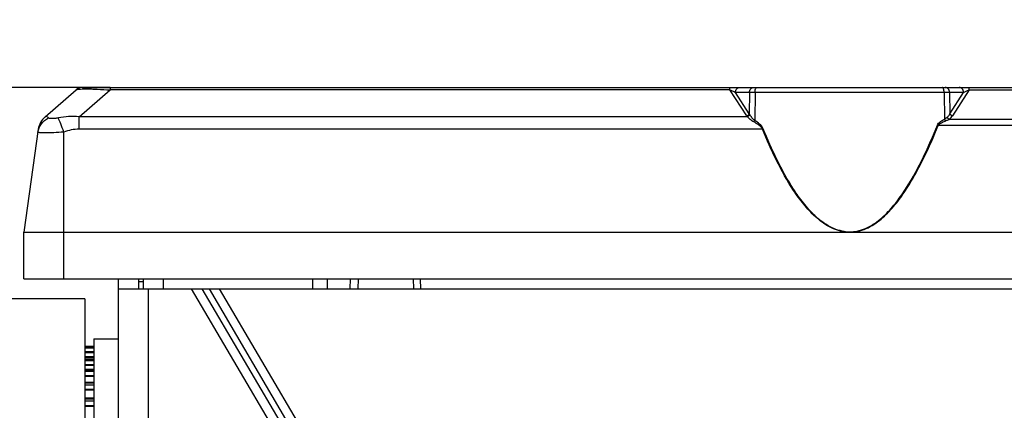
# Model space of a CAD drawing. Header units: millimetres. Extents: x 0 to 420, y 0 to 297.
# Tile 21 of 140: x 66 to 86, y 233 to 241. Entities that reach past the tile are written whole.
import ezdxf

# ---------------------------------------------------------------- set-up
doc = ezdxf.new("R2010")
doc.units = ezdxf.units.MM
doc.header["$LTSCALE"] = 23.1
doc.layers.get('0').update_dxf_attribs({"linetype": 'CONTINUOUS'})
doc.layers.add('02___PRT_ALL_AXES', color=7, linetype='CONTINUOUS')
doc.layers.add('DIM_PILOTEES', color=7, linetype='CONTINUOUS')
doc.styles.get("Standard").update_dxf_attribs({"font": 'txt', "width": 0.7})
doc.dimstyles.new('DIMSTYLE_1', dxfattribs={"dimtxt": 2.5, "dimasz": 3.5, "dimexe": 2, "dimexo": 0, "dimtad": 1, "dimdec": 0, "dimlfac": 5, "dimdsep": 46, "dimtxsty": 'Standard', "dimblk": '_FILLED', "dimblk1": '_FILLED', "dimblk2": '_FILLED', "dimcen": 0.09, "dimazin": 2, "dimtp": 0.8, "dimtm": 0.8, "dimtfac": 1, "dimtdec": 0, "dimtofl": 0, "dimtmove": 0, "dimatfit": 3, "dimldrblk": '_FILLED', "dimfxl": 0, "dimtolj": 1, "dimarcsym": 0})
doc.dimstyles.new('DIMSTYLE_2', dxfattribs={"dimtxt": 2.5, "dimasz": 3.5, "dimexe": 2, "dimexo": 0, "dimtad": 1, "dimlfac": 5, "dimdsep": 46, "dimtxsty": 'Standard', "dimblk": '_FILLED', "dimblk1": '_FILLED', "dimblk2": '_FILLED', "dimcen": 0.09, "dimazin": 2, "dimtp": 0.5, "dimtm": 0.5, "dimtfac": 1, "dimtofl": 0, "dimtmove": 0, "dimatfit": 3, "dimldrblk": '_FILLED', "dimfxl": 0, "dimtolj": 1, "dimarcsym": 0})

# ---------------------------------------------------------------- blocks, each defined once
blk = doc.blocks.new('_FILLED')
at = {"color": 0, "linetype": 'ByBlock'}
blk.add_solid([(0, 0), (-1, 0.1429), (-1, -0.1429)], dxfattribs=at)
blk = doc.blocks.new('*D1')
at = {"layer": 'DIM_PILOTEES', "color": 2, "linetype": 'Continuous'}
for p, q in [((64.544, 228.583), (64.544, 251.421)), ((153.284, 228.583), (153.284, 251.421)), ((64.544, 249.421), (108.914, 249.421)), ((153.284, 249.421), (108.914, 249.421))]:
    blk.add_line(p, q, dxfattribs=at)
at = {"layer": 'DIM_PILOTEES', "color": 2, "linetype": 'Continuous', "xscale": 3.5, "yscale": 3.5, "zscale": 3.5, "rotation": 180}
blk.add_blockref('_FILLED', (64.544, 249.421), dxfattribs=at)
at = {"layer": 'DIM_PILOTEES', "color": 2, "linetype": 'Continuous', "xscale": 3.5, "yscale": 3.5, "zscale": 3.5}
blk.add_blockref('_FILLED', (153.284, 249.421), dxfattribs=at)
at = {"layer": 'DIM_PILOTEES', "color": 2, "linetype": 'Continuous', "insert": (108.914, 252.546), "char_height": 2.5, "width": 8.83929, "attachment_point": 2, "line_spacing_factor": 0.9}
blk.add_mtext('{\\ftxt;\\W0.0001;\\H0.0001;\\~}{\\ftxt;\\W2.3571428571;\\H2.5; }{\\ftxt;\\W0.0001;\\H0.0001;\\~}', dxfattribs=at)
blk = doc.blocks.new('*D2')
at = {"layer": 'DIM_PILOTEES', "color": 2, "linetype": 'Continuous'}
for p, q in [((68.093, 239.421), (37.544, 239.421)), ((39.544, 239.421), (39.544, 204.071)), ((39.544, 168.721), (39.544, 204.071)), ((70.038, 168.721), (37.544, 168.721))]:
    blk.add_line(p, q, dxfattribs=at)
at = {"layer": 'DIM_PILOTEES', "color": 2, "linetype": 'Continuous', "xscale": 3.5, "yscale": 3.5, "zscale": 3.5}
for p, rotation in [((39.544, 239.421), 90), ((39.544, 168.721), 270)]:
    blk.add_blockref('_FILLED', p, dxfattribs=dict(at, rotation=rotation))
at = {"layer": 'DIM_PILOTEES', "color": 2, "linetype": 'Continuous', "insert": (36.419, 204.071), "char_height": 2.5, "width": 12.85714, "attachment_point": 2, "rotation": 90, "line_spacing_factor": 0.9}
blk.add_mtext('{\\ftxt;\\W0.0001;\\H0.0001;\\~}{\\ftxt;\\W3.4285714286;\\H2.5; }{\\ftxt;\\W0.0001;\\H0.0001;\\~}', dxfattribs=at)
blk = doc.blocks.new('*D3')
at = {"layer": 'DIM_PILOTEES', "color": 2, "linetype": 'Continuous'}
for p, q in [((68.093, 239.421), (42.544, 239.421)), ((44.544, 239.421), (44.544, 205.201)), ((44.544, 170.981), (44.544, 205.201)), ((65.765, 170.981), (42.544, 170.981))]:
    blk.add_line(p, q, dxfattribs=at)
at = {"layer": 'DIM_PILOTEES', "color": 2, "linetype": 'Continuous', "xscale": 3.5, "yscale": 3.5, "zscale": 3.5}
for p, rotation in [((44.544, 239.421), 90), ((44.544, 170.981), 270)]:
    blk.add_blockref('_FILLED', p, dxfattribs=dict(at, rotation=rotation))
at = {"layer": 'DIM_PILOTEES', "color": 2, "linetype": 'Continuous', "insert": (41.419, 205.201), "char_height": 2.5, "width": 13.66071, "attachment_point": 2, "rotation": 90, "line_spacing_factor": 0.9}
blk.add_mtext('{\\ftxt;\\W0.0001;\\H0.0001;\\~}{\\ftxt;\\W3.6428571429;\\H2.5; }{\\ftxt;\\W0.0001;\\H0.0001;\\~}', dxfattribs=at)
blk = doc.blocks.new('*D4')
at = {"layer": 'DIM_PILOTEES', "color": 2, "linetype": 'Continuous'}
for p, q in [((64.644, 235.181), (47.544, 235.181)), ((49.544, 235.181), (49.544, 203.081)), ((49.544, 170.981), (49.544, 203.081)), ((66.488, 170.981), (47.544, 170.981))]:
    blk.add_line(p, q, dxfattribs=at)
at = {"layer": 'DIM_PILOTEES', "color": 2, "linetype": 'Continuous', "xscale": 3.5, "yscale": 3.5, "zscale": 3.5}
for p, rotation in [((49.544, 235.181), 90), ((49.544, 170.981), 270)]:
    blk.add_blockref('_FILLED', p, dxfattribs=dict(at, rotation=rotation))
at = {"layer": 'DIM_PILOTEES', "color": 2, "linetype": 'Continuous', "insert": (46.419, 203.081), "char_height": 2.5, "width": 7.76786, "attachment_point": 2, "rotation": 90, "line_spacing_factor": 0.9}
blk.add_mtext('{\\ftxt;\\W0.0001;\\H0.0001;\\~}{\\ftxt;\\W2.0714285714;\\H2.5; }{\\ftxt;\\W0.0001;\\H0.0001;\\~}', dxfattribs=at)

msp = doc.modelspace()

# ---------------------------------------------------------------- linework, layer by layer
at = {"color": 7, "linetype": 'Continuous'}
for p, q in [((67.5419, 239.4205), (150.2863, 239.4205)), ((68.093, 239.4205), (68.093, 239.3715)), ((80.5164, 239.3715), (80.5164, 239.4205)), ((85.3119, 239.3715), (85.3119, 239.4205)), ((66.7878, 238.83), (67.4107, 239.3715)), ((67.4701, 238.83), (68.093, 239.3715)), ((80.5164, 239.3715), (68.093, 239.3715)), ((80.8525, 238.8495), (80.5164, 239.3715)), ((80.9045, 238.8937), (80.6285, 239.3223)), ((80.9095, 239.3223), (80.6285, 239.3223)), ((80.9095, 239.3223), (80.9045, 238.8937)), ((81.0201, 239.3223), (81.0134, 238.7573)), ((84.8081, 239.3223), (81.0201, 239.3223)), ((84.8081, 239.3223), (84.8145, 238.7819)), ((85.1997, 239.3223), (84.9187, 239.3223)), ((84.9187, 239.3223), (84.9237, 238.8937)), ((84.9237, 238.8937), (85.1997, 239.3223)), ((85.3119, 239.3715), (84.9757, 238.8495)), ((85.3119, 239.3715), (132.5164, 239.3715)), ((67.4701, 238.5838), (67.4701, 238.83)), ((80.8666, 238.83), (67.4701, 238.83)), ((133.1372, 238.6578), (84.691, 238.6578)), ((132.9207, 238.7809), (84.9075, 238.7809)), ((66.6541, 238.5838), (66.3641, 236.5205)), ((67.1641, 235.5805), (67.1641, 238.5261)), ((81.1674, 238.5838), (67.4701, 238.5838)), ((66.3641, 235.5805), (66.3641, 236.5205)), ((66.3641, 236.5205), (151.4641, 236.5205)), ((82.9141, 236.5205), (82.9141, 236.5242)), ((66.3641, 235.5805), (151.4641, 235.5805)), ((68.2641, 221.2409), (68.2641, 235.5805)), ((68.6641, 235.5805), (68.6641, 235.3805)), ((68.7641, 235.3805), (68.7641, 235.5805)), ((69.1641, 235.3805), (69.1641, 235.5805)), ((72.1529, 235.3805), (72.1529, 235.5805)), ((72.4529, 235.3805), (72.4529, 235.5805)), ((72.9072, 235.3805), (72.9141, 235.5805)), ((73.064, 235.5805), (73.057, 235.3805)), ((74.1642, 235.5805), (74.1712, 235.3805)), ((74.321, 235.3805), (74.3142, 235.5777)), ((68.2641, 235.3805), (149.5641, 235.3805)), ((68.8641, 228.458), (68.8641, 235.3805)), ((69.7199, 235.3805), (73.7092, 228.5987)), ((69.9302, 235.3805), (73.8655, 228.6906)), ((70.0758, 235.3805), (76.9191, 223.7469)), ((77.0753, 223.8388), (70.2861, 235.3805)), ((67.5841, 235.1805), (64.6443, 235.1805)), ((67.5841, 235.1805), (67.5841, 189.6898)), ((67.7641, 234.3805), (68.2641, 234.3805)), ((67.5841, 234.2344), (67.7641, 234.2344)), ((67.7641, 234.2075), (67.5841, 234.2075)), ((67.5841, 234.2072), (67.7641, 234.2072)), ((67.5841, 234.1997), (67.7641, 234.1997)), ((67.5841, 234.1272), (67.7641, 234.1272)), ((67.7641, 234.1197), (67.5841, 234.1197)), ((67.5841, 234.1183), (67.7641, 234.1183)), ((67.5841, 234.1034), (67.7641, 234.1034)), ((67.5841, 234.025), (67.7641, 234.025)), ((67.5841, 234.0143), (67.7641, 234.0143)), ((67.7641, 233.972), (67.5841, 233.972)), ((67.5841, 233.9688), (67.7641, 233.9688)), ((67.5841, 233.9466), (67.7641, 233.9466)), ((67.5841, 233.8632), (67.7641, 233.8632)), ((67.5841, 233.8527), (67.7641, 233.8527)), ((67.7641, 233.7659), (67.5841, 233.7659)), ((67.5841, 233.7602), (67.7641, 233.7602)), ((67.5841, 233.731), (67.7641, 233.731)), ((67.5841, 233.6435), (67.7641, 233.6435)), ((67.5841, 233.6334), (67.7641, 233.6334)), ((67.7641, 233.5038), (67.5841, 233.5038)), ((67.5841, 233.4949), (67.7641, 233.4949)), ((67.5841, 233.459), (67.7641, 233.459)), ((67.5841, 233.3683), (67.7641, 233.3683)), ((67.5841, 233.3587), (67.7641, 233.3587)), ((67.7641, 233.1884), (67.5841, 233.1884)), ((67.5841, 233.1757), (67.7641, 233.1757)), ((67.5841, 233.1336), (67.7641, 233.1336)), ((67.5841, 233.0407), (67.7641, 233.0407)), ((67.5841, 233.0316), (67.7641, 233.0316))]:
    msp.add_line(p, q, dxfattribs=at)
for centre, radius, start, end in [((67.5419, 239.2205), 0.2, 90, 131), ((67.0502, 238.5281), 0.4, 131, 172), ((81.0411, 238.971), 0.2243, 212.80248, 218.9392), ((81.1124, 238.9958), 0.2317, 206.16534, 211.67582), ((84.8566, 239.077), 0.4507, 246.04511, 248.44539), ((80.9983, 239.0036), 0.4526, 291.93512, 294.29069), ((82.9154, 237.2827), 0.7585, 261.72187, 265.85631), ((82.9141, 237.2651), 0.7409, 265.85467, 269.99424), ((82.914, 237.2667), 0.7425, 270.00109, 274.2162), ((82.9128, 237.2833), 0.7592, 274.21439, 278.41964)]:
    msp.add_arc(centre, radius, start, end, dxfattribs=at)
for points, knots in [([(80.6285, 239.3223), (80.6289, 239.347), (80.6447, 239.3963), (80.6927, 239.4205), (80.7151, 239.4205)], [0, 0, 0, 0, 0.5251366, 1, 1, 1, 1]), ([(80.9095, 239.3223), (80.9099, 239.347), (80.9258, 239.3963), (80.9738, 239.4205), (80.9961, 239.4205)], [0, 0, 0, 0, 0.5251366, 1, 1, 1, 1]), ([(81.0201, 239.3223), (81.0203, 239.3457), (81.0238, 239.3776), (81.0359, 239.4109), (81.0468, 239.4205), (81.0514, 239.4205)], [0, 0, 0, 0, 0.6518318, 0.8700373, 1, 1, 1, 1]), ([(84.8081, 239.3223), (84.8079, 239.3457), (84.8044, 239.3776), (84.7923, 239.4109), (84.7814, 239.4205), (84.7768, 239.4205)], [0, 0, 0, 0, 0.6518318, 0.8700373, 1, 1, 1, 1]), ([(84.9187, 239.3223), (84.9183, 239.347), (84.9024, 239.3963), (84.8544, 239.4205), (84.8321, 239.4205)], [0, 0, 0, 0, 0.5251366, 1, 1, 1, 1]), ([(85.1997, 239.3223), (85.1994, 239.347), (85.1835, 239.3963), (85.1355, 239.4205), (85.1131, 239.4205)], [0, 0, 0, 0, 0.5251366, 1, 1, 1, 1]), ([(67.4107, 239.3715), (67.4159, 239.376), (67.4363, 239.3814), (67.4759, 239.387), (67.5378, 239.3903), (67.6204, 239.3914), (67.722, 239.3898), (67.8817, 239.3842), (68.007, 239.3771), (68.093, 239.3715)], [0, 0, 0, 0, 0.0301754, 0.0881219, 0.1778644, 0.2999329, 0.4505732, 0.6225921, 1, 1, 1, 1]), ([(80.5164, 239.3715), (80.5367, 239.3609), (80.5732, 239.3432), (80.6145, 239.3334), (80.6285, 239.3223)], [0, 0, 0, 0, 0.5622214, 1, 1, 1, 1]), ([(81.0201, 239.3223), (81.009, 239.3223), (80.9722, 239.3224), (80.9353, 239.3225), (80.9095, 239.3223)], [0, 0, 0, 0, 0.3017981, 1, 1, 1, 1]), ([(84.9187, 239.3223), (84.9117, 239.3223), (84.8748, 239.3225), (84.8379, 239.3224), (84.8081, 239.3223)], [0, 0, 0, 0, 0.1897493, 1, 1, 1, 1]), ([(85.1997, 239.3223), (85.2138, 239.3334), (85.255, 239.3432), (85.2915, 239.3609), (85.3119, 239.3715)], [0, 0, 0, 0, 0.4377777, 1, 1, 1, 1]), ([(66.646, 238.5261), (66.6543, 238.5854), (66.703, 238.7028), (66.8019, 238.7817), (66.8572, 238.8081)], [0, 0, 0, 0, 0.4943338, 1, 1, 1, 1]), ([(66.8572, 238.8081), (66.852, 238.815), (66.8417, 238.8268), (66.8238, 238.8391), (66.8037, 238.8409), (66.7926, 238.8342), (66.7878, 238.83)], [0, 0, 0, 0, 0.3122202, 0.558602, 0.7679234, 1, 1, 1, 1]), ([(67.0555, 238.8081), (67.0329, 238.803), (66.9904, 238.7969), (66.9327, 238.794), (66.8922, 238.7953), (66.8684, 238.8003), (66.8596, 238.805), (66.8572, 238.8081)], [0, 0, 0, 0, 0.3441851, 0.6358893, 0.8603556, 0.9415324, 1, 1, 1, 1]), ([(67.1641, 238.5261), (67.1444, 238.5817), (67.1095, 238.6762), (67.0727, 238.77), (67.0555, 238.8081)], [0, 0, 0, 0, 0.5851639, 1, 1, 1, 1]), ([(80.9045, 238.8937), (80.9025, 238.8886), (80.8908, 238.8684), (80.8696, 238.8542), (80.8525, 238.8495)], [0, 0, 0, 0, 0.2366016, 1, 1, 1, 1]), ([(80.9153, 238.8742), (80.9131, 238.8693), (80.9018, 238.85), (80.8825, 238.8355), (80.8666, 238.83)], [0, 0, 0, 0, 0.2416136, 1, 1, 1, 1]), ([(80.9945, 238.7283), (80.9689, 238.7415), (80.9241, 238.7736), (80.8842, 238.8111), (80.8666, 238.83)], [0, 0, 0, 0, 0.5274366, 1, 1, 1, 1]), ([(81.0134, 238.7573), (80.9922, 238.7735), (80.9575, 238.8118), (80.9281, 238.8534), (80.9153, 238.8742)], [0, 0, 0, 0, 0.5220389, 1, 1, 1, 1]), ([(84.8145, 238.7819), (84.8198, 238.7851), (84.8397, 238.7983), (84.8582, 238.8135), (84.8715, 238.8251)], [0, 0, 0, 0, 0.259244, 1, 1, 1, 1]), ([(84.8715, 238.8251), (84.8772, 238.83), (84.8979, 238.8502), (84.9143, 238.8745), (84.9237, 238.8937)], [0, 0, 0, 0, 0.2604758, 1, 1, 1, 1]), ([(84.9075, 238.7809), (84.9038, 238.7834), (84.8887, 238.7953), (84.8773, 238.8116), (84.8715, 238.8251)], [0, 0, 0, 0, 0.233901, 1, 1, 1, 1]), ([(84.9075, 238.7809), (84.9147, 238.7857), (84.9407, 238.805), (84.9628, 238.8295), (84.9757, 238.8495)], [0, 0, 0, 0, 0.2663641, 1, 1, 1, 1]), ([(84.9757, 238.8495), (84.9699, 238.851), (84.9485, 238.8598), (84.93, 238.8777), (84.9237, 238.8937)], [0, 0, 0, 0, 0.2581614, 1, 1, 1, 1]), ([(81.1674, 238.5838), (81.1511, 238.6182), (81.0933, 238.6729), (81.0282, 238.711), (80.9945, 238.7283)], [0, 0, 0, 0, 0.5011167, 1, 1, 1, 1]), ([(81.1845, 238.5911), (81.1692, 238.6285), (81.114, 238.6916), (81.0477, 238.7368), (81.0134, 238.7573)], [0, 0, 0, 0, 0.5023445, 1, 1, 1, 1]), ([(82.9883, 236.5205), (83.106, 236.532), (83.3369, 236.6128), (83.6198, 236.832), (83.8577, 237.0974), (84.0625, 237.388), (84.2436, 237.6934), (84.4607, 238.1135), (84.6026, 238.4387), (84.691, 238.6578)], [0, 0, 0, 0, 0.1250162, 0.2502207, 0.3753654, 0.500418, 0.6253942, 0.7503137, 1, 1, 1, 1]), ([(83.024, 236.5323), (83.1391, 236.5494), (83.3619, 236.6383), (83.6343, 236.8606), (83.864, 237.1252), (84.1283, 237.5088), (84.403, 238.0225), (84.5874, 238.4494), (84.6736, 238.6651)], [0, 0, 0, 0, 0.1250491, 0.2502599, 0.3754061, 0.5004638, 0.75028, 1, 1, 1, 1]), ([(84.6736, 238.6651), (84.6851, 238.694), (84.7329, 238.7394), (84.7867, 238.7688), (84.8145, 238.7819)], [0, 0, 0, 0, 0.5016736, 1, 1, 1, 1]), ([(84.691, 238.6578), (84.6976, 238.6705), (84.7186, 238.6915), (84.7668, 238.7217), (84.8066, 238.7381), (84.8334, 238.7477)], [0, 0, 0, 0, 0.2511746, 0.5016421, 1, 1, 1, 1]), ([(84.8334, 238.7477), (84.8316, 238.7501), (84.8244, 238.761), (84.8185, 238.7727), (84.8145, 238.7819)], [0, 0, 0, 0, 0.2336587, 1, 1, 1, 1]), ([(84.8334, 238.7477), (84.8399, 238.75), (84.8652, 238.7599), (84.8896, 238.7718), (84.9075, 238.7809)], [0, 0, 0, 0, 0.2579816, 1, 1, 1, 1]), ([(67.1641, 238.5261), (67.0979, 238.5208), (67.0014, 238.5147), (66.8788, 238.5104), (66.8006, 238.5094), (66.7378, 238.5097), (66.6884, 238.5133), (66.6631, 238.5153), (66.6454, 238.5223), (66.646, 238.5261)], [0, 0, 0, 0, 0.3821587, 0.5549475, 0.7062189, 0.8300247, 0.9216041, 0.9778472, 1, 1, 1, 1]), ([(82.8399, 236.5205), (82.7255, 236.5317), (82.5009, 236.6085), (82.2234, 236.8186), (81.9895, 237.074), (81.7206, 237.4478), (81.4416, 237.9516), (81.2546, 238.3714), (81.1674, 238.5838)], [0, 0, 0, 0, 0.1250567, 0.2502776, 0.3754357, 0.5004995, 0.7503014, 1, 1, 1, 1]), ([(82.8061, 236.532), (82.6942, 236.5483), (82.4771, 236.6328), (82.2097, 236.8459), (81.9835, 237.1006), (81.723, 237.471), (81.4518, 237.9682), (81.2696, 238.3819), (81.1845, 238.5911)], [0, 0, 0, 0, 0.1250719, 0.2502853, 0.3754318, 0.5004879, 0.7502935, 1, 1, 1, 1])]:
    msp.add_open_spline(points, degree=3, knots=knots, dxfattribs=at)
for points in [[(67.4701, 238.83), (67.333, 238.8493), (67.1904, 238.8389), (67.0555, 238.8081)], [(81.0134, 238.7573), (81.0079, 238.7471), (81.0017, 238.7373), (80.9945, 238.7283)], [(67.4701, 238.5838), (67.3663, 238.5838), (67.2621, 238.5603), (67.1641, 238.5261)]]:
    msp.add_open_spline(points, degree=3, dxfattribs=at)
at = {"layer": '02___PRT_ALL_AXES', "color": 7, "linetype": 'Continuous'}
for p, q in [((68.7641, 235.5205), (68.6641, 235.5205)), ((67.7641, 234.3805), (67.7641, 222.7805))]:
    msp.add_line(p, q, dxfattribs=at)

# ---------------------------------------------------------------- dimensions: what is measured, and where the dimension line sits
at = {"layer": 'DIM_PILOTEES', "color": 2, "linetype": 'Continuous'}
dim = msp.add_linear_dim(base=(153.2841, 249.4205), p1=(64.5441, 228.583), p2=(153.2841, 228.583), text='{\\ftxt;\\W0.0001;\\H0.0001;\\~}{\\ftxt;\\W2.3571428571;\\H2.5; }{\\ftxt;\\W0.0001;\\H0.0001;\\~}', dimstyle='DIMSTYLE_1', dxfattribs=at)
dim.commit()
dim.dimension.update_dxf_attribs({"geometry": '*D1', "text_midpoint": (108.557, 249.4205), "dimtype": 160})
for base, p1, p2, angle, text, picture, middle in [((39.5439, 239.4205), (70.038, 168.7205), (68.093, 239.4205), 90, '{\\ftxt;\\W0.0001;\\H0.0001;\\~}{\\ftxt;\\W3.4285714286;\\H2.5; }{\\ftxt;\\W0.0001;\\H0.0001;\\~}', '*D2', (39.5439, 203.7134)), ((44.5439, 170.9805), (68.093, 239.4205), (65.7649, 170.9805), 270, '{\\ftxt;\\W0.0001;\\H0.0001;\\~}{\\ftxt;\\W3.6428571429;\\H2.5; }{\\ftxt;\\W0.0001;\\H0.0001;\\~}', '*D3', (44.5439, 204.8434)), ((49.5439, 170.9805), (64.6443, 235.1805), (66.488, 170.9805), 270, '{\\ftxt;\\W0.0001;\\H0.0001;\\~}{\\ftxt;\\W2.0714285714;\\H2.5; }{\\ftxt;\\W0.0001;\\H0.0001;\\~}', '*D4', (49.5439, 202.7234))]:
    dim = msp.add_linear_dim(base=base, p1=p1, p2=p2, angle=angle, text=text, dimstyle='DIMSTYLE_2', dxfattribs=at)
    dim.commit()
    dim.dimension.update_dxf_attribs({"geometry": picture, "text_midpoint": middle, "dimtype": 160})

doc.saveas('drawing.dxf')
